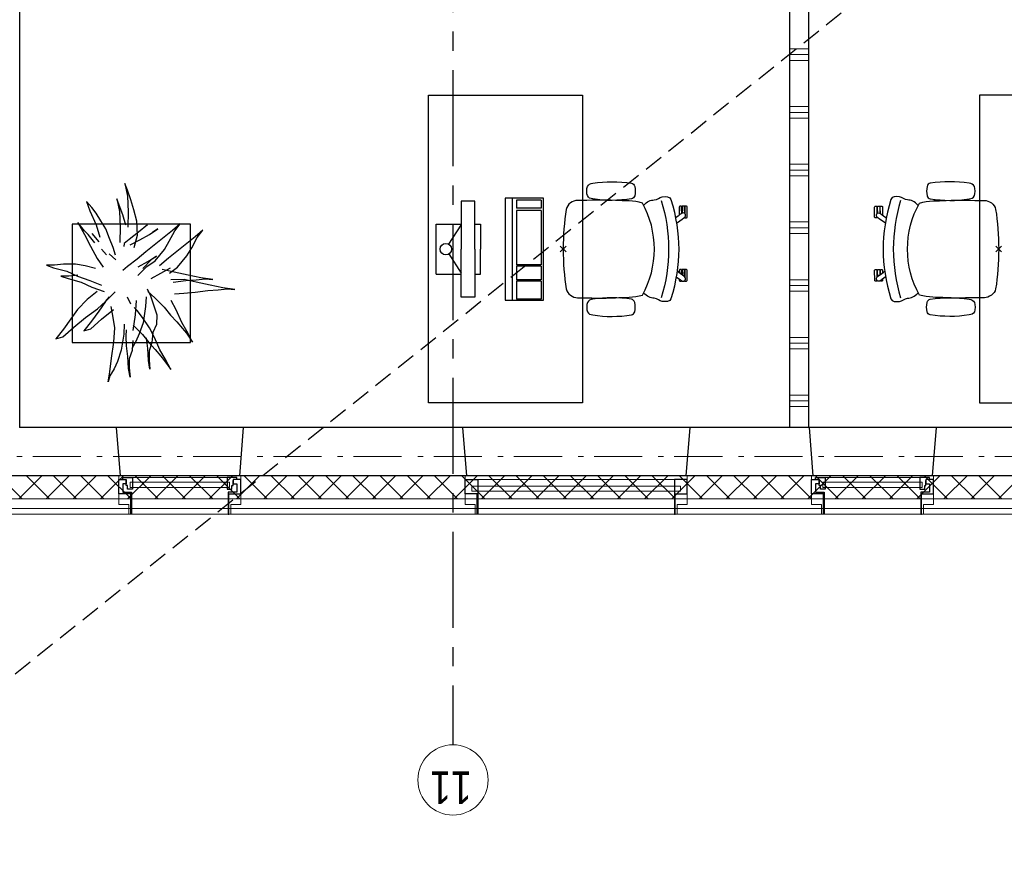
# Model space of a CAD drawing. Header units: millimetres. Extents: x -88840 to 85996, y -16279 to 104709.
# Tile 91 of 184: x 10589 to 15705, y 77567 to 81906. Entities that reach past the tile are written whole.
import ezdxf

# ---------------------------------------------------------------- set-up
doc = ezdxf.new("R2010")
doc.units = ezdxf.units.MM
doc.header["$LTSCALE"] = 400
doc.header["$PDMODE"] = 3
doc.header["$PDSIZE"] = 15
for name, pattern in [('CENTER', [2, 1.25, -0.25, 0.25, -0.25]), ('HIDDEN', [0.375, 0.25, -0.125]), ('STYLE_06', [1.041641, 0.625, -0.208282, 0.069427, -0.138931])]:
    doc.linetypes.add(name, pattern=pattern)
for name, color, linetype in [('-gd', 2, 'Continuous'), ('-ve', 2, 'HIDDEN'), ('inr', 4, 'Continuous'), ('plant', 114, 'Continuous'), ('plat', 5, 'Continuous'), ('sona-s008_ip0', 7, 'Continuous'), ('stramien', 1, 'CENTER'), ('symbol', 1, 'Continuous'), ('timmerwerk-ge', 150, 'Continuous')]:
    doc.layers.add(name, color=color, linetype=linetype)
for name, color, linetype, lineweight in [('Binnenkozijnen', 140, 'Continuous', 15), ('Buitenkozijnen', 140, 'Continuous', 15), ('Interieur-scheidingswand-horizontaal', 5, 'Continuous', 25), ('mat-beton (ihwg)', 5, 'Continuous', 25), ('mat-isolatie', 140, 'Continuous', 15), ('mat-multiplex-hor', 140, 'Continuous', 15), ('None', 7, 'Continuous', 9)]:
    doc.layers.add(name, color=color, linetype=linetype, lineweight=lineweight)
doc.styles.add('Arial Narrow', font='ARIALN.TTF', dxfattribs={"height": 222.25})

# ---------------------------------------------------------------- blocks, each defined once
blk = doc.blocks.new('*X339')
at = {"layer": 'None', "lineweight": 5}
for p, q in [((37321.1, 32088.5), (37441.1, 32208.5)), ((37321.1, 31947.1), (37441.1, 32067.1)), ((37321.1, 31805.7), (37441.1, 31925.7)), ((37321.1, 31664.2), (37441.1, 31784.2)), ((37321.1, 31522.8), (37441.1, 31642.8)), ((37321.1, 31381.4), (37441.1, 31501.4)), ((37321.1, 31240), (37441.1, 31360)), ((37321.1, 31098.6), (37441.1, 31218.6)), ((37321.1, 30957.1), (37441.1, 31077.1)), ((37321.1, 30815.7), (37441.1, 30935.7)), ((37321.1, 30674.3), (37441.1, 30794.3)), ((37321.1, 30532.9), (37441.1, 30652.9)), ((37321.1, 30391.5), (37441.1, 30511.5)), ((37321.1, 30250), (37441.1, 30370)), ((37321.1, 30108.6), (37441.1, 30228.6)), ((37321.1, 29967.2), (37441.1, 30087.2)), ((37321.1, 29825.8), (37441.1, 29945.8)), ((37321.1, 29684.3), (37441.1, 29804.3)), ((37321.1, 29542.9), (37441.1, 29662.9)), ((37321.1, 29401.5), (37441.1, 29521.5)), ((37321.1, 29260.1), (37441.1, 29380.1)), ((37321.1, 29118.7), (37441.1, 29238.7)), ((37321.1, 28977.2), (37441.1, 29097.2)), ((37321.1, 28835.8), (37441.1, 28955.8)), ((37321.1, 28694.4), (37441.1, 28814.4)), ((37321.1, 28553), (37441.1, 28673)), ((37321.1, 28411.6), (37441.1, 28531.6)), ((37321.1, 28270.1), (37441.1, 28390.1)), ((37321.1, 28128.7), (37441.1, 28248.7)), ((37321.1, 27987.3), (37441.1, 28107.3)), ((37321.1, 27845.9), (37441.1, 27965.9)), ((37321.1, 27704.4), (37441.1, 27824.4)), ((37321.1, 27563), (37441.1, 27683)), ((37321.1, 27421.6), (37441.1, 27541.6)), ((37321.1, 27280.2), (37441.1, 27400.2)), ((37321.1, 27138.8), (37441.1, 27258.8)), ((37321.1, 26997.3), (37441.1, 27117.3))]:
    blk.add_line(p, q, dxfattribs=at)
at = {"layer": 'None', "lineweight": 13}
for p, q in [((37321.1, 32106.2), (37441.1, 31986.2)), ((37321.1, 31964.8), (37441.1, 31844.8)), ((37321.1, 31823.4), (37441.1, 31703.4)), ((37321.1, 31682), (37441.1, 31562)), ((37321.1, 31540.6), (37441.1, 31420.6)), ((37321.1, 31399.2), (37441.1, 31279.2)), ((37321.1, 31257.8), (37441.1, 31137.8)), ((37321.1, 31116.4), (37441.1, 30996.4)), ((37321.1, 30975), (37441.1, 30855)), ((37321.1, 30833.6), (37441.1, 30713.6)), ((37321.1, 30692.2), (37441.1, 30572.2)), ((37321.1, 30550.8), (37441.1, 30430.8)), ((37321.1, 30409.4), (37441.1, 30289.4)), ((37321.1, 30268), (37441.1, 30148)), ((37321.1, 30126.6), (37441.1, 30006.6)), ((37321.1, 29985.2), (37441.1, 29865.2)), ((37321.1, 29843.8), (37441.1, 29723.8)), ((37321.1, 29702.4), (37441.1, 29582.4)), ((37321.1, 29561), (37441.1, 29441)), ((37321.1, 29419.6), (37441.1, 29299.6)), ((37321.1, 29278.2), (37441.1, 29158.2)), ((37321.1, 29136.8), (37441.1, 29016.8)), ((37321.1, 28995.4), (37441.1, 28875.4)), ((37321.1, 28854), (37441.1, 28734)), ((37321.1, 28712.6), (37441.1, 28592.6)), ((37321.1, 28571.2), (37441.1, 28451.2)), ((37321.1, 28429.8), (37441.1, 28309.8)), ((37321.1, 28288.4), (37441.1, 28168.4)), ((37321.1, 28147), (37441.1, 28027)), ((37321.1, 28005.6), (37441.1, 27885.6)), ((37321.1, 27864.2), (37441.1, 27744.2)), ((37321.1, 27722.8), (37441.1, 27602.8)), ((37321.1, 27581.4), (37441.1, 27461.4)), ((37321.1, 27440), (37441.1, 27320)), ((37321.1, 27298.6), (37441.1, 27178.6)), ((37321.1, 27157.2), (37441.1, 27037.2)), ((37321.1, 27015.8), (37441.1, 26895.8))]:
    blk.add_line(p, q, dxfattribs=at)
blk = doc.blocks.new('0600 pui gemeentehuis')
at = {"layer": 'Buitenkozijnen', "color": 92, "linetype": 'Continuous', "lineweight": 25}
for p, q in [((50.3, 0), (70.3, -250)), ((710.3, 0), (690.3, -250))]:
    blk.add_line(p, q, dxfattribs=at)
at = {"layer": 'Buitenkozijnen', "color": 43, "linetype": 'Continuous', "lineweight": 9}
blk.add_lwpolyline([(697.8, -400), (645.3, -400), (645.3, -450), (115.3, -450), (115.3, -400), (62.8, -400), (62.8, -250), (70.3, -250), (50.3, 0), (710.3, 0), (690.3, -250), (697.8, -250)], close=True, dxfattribs=at)
at = {"layer": 'None', "color": 8, "linetype": 'Continuous', "lineweight": 5}
blk.add_line((134.5, -260), (626, -260), dxfattribs=at)
at = {"layer": 'None', "color": 92, "linetype": 'Continuous', "lineweight": 25}
for points in [[(63.5, -270), (102.5, -270), (102.5, -291.7), (83.5, -291.7), (83.5, -335), (129.3, -335), (129.3, -450), (125.3, -450), (125.3, -344), (63.5, -344), (63.5, -325), (63.5, -325)], [(697, -270), (658, -270), (658, -291.7), (677, -291.7), (677, -335), (631.3, -335), (631.3, -450), (635.3, -450), (635.3, -344), (697, -344), (697, -325), (697, -325)]]:
    blk.add_lwpolyline(points, close=True, dxfattribs=at)
for points in [[(84.5, -270), (84.5, -260), (134.5, -260), (134.5, -320), (109.4, -320), (109.4, -301.9), (102.5, -301.9), (102.5, -274.7)], [(676, -270), (676, -260), (626, -260), (626, -320), (651.2, -320), (651.2, -301.9), (658, -301.9), (658, -274.7)]]:
    blk.add_lwpolyline(points, dxfattribs=at)
at = {"layer": 'None', "color": 140, "linetype": 'Continuous', "lineweight": 15}
blk.add_lwpolyline([(122.8, -284.2), (637.8, -284.2), (637.8, -310.6), (122.8, -310.6)], close=True, dxfattribs=at)
blk = doc.blocks.new('1200 pui gemeentehuis')
at = {"layer": 'Buitenkozijnen', "color": 92, "linetype": 'Continuous', "lineweight": 25}
for p, q in [((50, 0), (70, -250)), ((1230, 0), (1210, -250))]:
    blk.add_line(p, q, dxfattribs=at)
at = {"layer": 'Buitenkozijnen', "color": 43, "linetype": 'Continuous', "lineweight": 9}
blk.add_lwpolyline([(1165, -400), (1165, -450), (115, -450), (115, -400), (63, -400), (63, -250), (70, -250), (50, 0), (1230, 0), (1210, -250), (1217, -250), (1217, -400)], close=True, dxfattribs=at)
at = {"layer": 'None', "color": 8, "linetype": 'Continuous', "lineweight": 5}
blk.add_line((129, -270), (1150.5, -270), dxfattribs=at)
at = {"layer": 'None', "color": 92, "linetype": 'Continuous', "lineweight": 25}
for points in [[(63, -270), (129, -270), (129, -450), (125, -450), (125, -344), (63, -344), (63, -325)], [(1217, -270), (1151, -270), (1151, -450), (1155, -450), (1155, -344), (1217, -344), (1217, -325)]]:
    blk.add_lwpolyline(points, close=True, dxfattribs=at)
at = {"layer": 'None', "color": 140, "linetype": 'Continuous', "lineweight": 15}
blk.add_lwpolyline([(97.5, -304.8), (1183, -304.8), (1183, -331.2), (97.5, -331.2)], close=True, dxfattribs=at)
blk = doc.blocks.new('*X1322')
at = {"layer": 'None', "lineweight": 9}
for p, q in [((37800, 28000), (37800, 28100)), ((37830, 28000), (37830, 28100)), ((37860, 28000), (37860, 28100)), ((38100, 28000), (38100, 28100)), ((38130, 28000), (38130, 28100)), ((38160, 28000), (38160, 28100)), ((38400, 28000), (38400, 28100)), ((38430, 28000), (38430, 28100)), ((38460, 28000), (38460, 28100)), ((38700, 28000), (38700, 28100)), ((38730, 28000), (38730, 28100)), ((38760, 28000), (38760, 28100)), ((39000, 28000), (39000, 28100)), ((39030, 28000), (39030, 28100)), ((39060, 28000), (39060, 28100)), ((39300, 28000), (39300, 28100)), ((39330, 28000), (39330, 28100)), ((39360, 28000), (39360, 28100)), ((39600, 28000), (39600, 28100)), ((39630, 28000), (39630, 28100)), ((39660, 28000), (39660, 28100)), ((39900, 28000), (39900, 28100)), ((39930, 28000), (39930, 28100)), ((39960, 28000), (39960, 28100)), ((40200, 28000), (40200, 28100)), ((40230, 28000), (40230, 28100)), ((40260, 28000), (40260, 28100)), ((40500, 28000), (40500, 28100)), ((40530, 28000), (40530, 28100)), ((40560, 28000), (40560, 28100)), ((40800, 28000), (40800, 28100)), ((40830, 28000), (40830, 28100)), ((40860, 28000), (40860, 28100))]:
    blk.add_line(p, q, dxfattribs=at)
blk = doc.blocks.new('SONA-S008_B2')
at = {"layer": '-gd'}
blk.add_open_spline([(-253, -509.5), (-87.8, -560.2), (87.8, -560.2), (253, -509.5)], degree=3, dxfattribs=at)
for points in [[(-206.6, -15.8), (-79.4, 5.3), (79.6, 5.3), (206.6, -15.8)], [(-253, -73.9), (-253.4, -51.6), (-233.1, -20.2), (-206.6, -15.8)], [(206.6, -15.8), (233.1, -20.2), (253.4, -51.6), (253, -73.9)], [(-253, -272.1), (-257.1, -206.8), (-252.1, -139.2), (-253, -73.9)], [(253, -73.9), (252.1, -139.2), (257.1, -206.8), (253, -272.1)], [(-325.3, -126.1), (-337, -131.7), (-340.4, -140.8), (-342.5, -153.6)], [(-277.9, -126.1), (-287.8, -121.3), (-315.3, -121.3), (-325.3, -126.1)], [(-260.7, -153.6), (-262.7, -140.8), (-266.2, -131.7), (-277.9, -126.1)], [(260.6, -153.6), (262.7, -140.8), (266.2, -131.7), (277.9, -126.1)], [(277.9, -126.1), (287.8, -121.3), (315.3, -121.3), (325.3, -126.1)], [(325.3, -126.1), (337, -131.7), (340.4, -140.8), (342.5, -153.6)], [(-342.5, -153.6), (-353.5, -221.1), (-351.5, -287.6), (-342.5, -355.4)], [(-260.7, -355.4), (-251.6, -287.6), (-249.7, -221.1), (-260.7, -153.6)], [(260.6, -355.4), (251.6, -287.6), (249.7, -221.1), (260.6, -153.6)], [(342.5, -153.6), (353.4, -221.1), (351.5, -287.6), (342.5, -355.4)], [(-255.2, -303.9), (-254.1, -304.3), (-252.9, -304.7), (-251.7, -305.1)], [(-238.9, -411.5), (-253, -365.7), (-250.2, -318.7), (-253, -272.1)], [(253, -272.1), (250.2, -318.7), (253, -365.7), (238.9, -411.5)], [(251.9, -297.7), (252.9, -297.4), (253.8, -297.1), (254.7, -296.8)], [(-342.5, -355.4), (-341.5, -363), (-333.6, -369.9), (-326.1, -371.8)], [(-277, -371.8), (-269.5, -369.9), (-261.7, -363), (-260.7, -355.4)], [(-250.7, -332.5), (-253.1, -331.7), (-255.4, -330.9), (-257.6, -330.2)], [(256.9, -323.2), (255, -323.8), (253.1, -324.4), (251, -325.1)], [(277, -371.8), (269.5, -369.9), (261.7, -363), (260.6, -355.4)], [(342.5, -355.4), (341.5, -363), (333.6, -369.9), (326.1, -371.8)], [(-326.1, -371.8), (-310.3, -375.7), (-292.8, -375.7), (-277, -371.8)], [(326.1, -371.8), (310.3, -375.7), (292.8, -375.7), (277, -371.8)], [(-227.3, -418.1), (-247.1, -436.6), (-255.7, -455.2), (-255.5, -473.7)], [(238.9, -411.5), (95.4, -494.5), (-95.5, -494.5), (-238.9, -411.5)], [(255.5, -473.7), (255.7, -455.2), (247.1, -436.6), (227.3, -418.1)], [(-255.5, -473.7), (-255.4, -489), (-270.3, -500.1), (-272.1, -515.2)], [(272.1, -515.2), (270.3, -500.1), (255.4, -489), (255.5, -473.7)], [(-272.1, -515.2), (-274.4, -533.8), (-273.7, -555.7), (-258.6, -560.1)], [(-258.6, -560.1), (-77.4, -613.6), (78.8, -613.6), (258.6, -560.1)], [(258.6, -560.1), (273.7, -555.6), (274.4, -533.8), (272.1, -515.2)], [(-222.4, -606.9), (-222.4, -604.9), (-220.7, -603.3), (-218.7, -603.3)], [(-222.4, -615.1), (-222.4, -615.1), (-222.4, -606.9), (-222.4, -606.9)], [(-218.7, -603.3), (-218.7, -603.3), (-192, -603.3), (-176.8, -603.3)], [(-185.5, -615.4), (-185.5, -615.4), (-176.5, -602.9), (-162.6, -583.8)], [(-134.5, -588.9), (-152.4, -613.6), (-164.7, -630.5), (-164.7, -630.5)], [(106.4, -606.6), (106.4, -604.6), (108, -603), (110, -603)], [(106.4, -614.8), (106.4, -614.8), (106.4, -606.6), (106.4, -606.6)], [(110, -603), (110, -603), (115.6, -603), (123.1, -603)], [(143.1, -630.4), (143.1, -630.4), (131.8, -614.9), (115.2, -592)], [(143.7, -587.5), (156, -604.4), (163.9, -615.2), (163.9, -615.2)], [(154.9, -602.9), (159.4, -602.9), (162.3, -602.9), (162.3, -602.9)], [(162.3, -602.9), (164.4, -602.9), (166, -604.6), (166, -606.6)], [(166, -606.6), (166, -606.6), (166, -614.8), (166, -614.8)], [(-222.5, -641.1), (-222.5, -641.1), (-222.4, -632.9), (-222.4, -632.9)], [(-218.8, -644.8), (-220.8, -644.8), (-222.5, -643.1), (-222.5, -641.1)], [(-218.8, -615.1), (-218.8, -615.1), (-222.4, -615.1), (-222.4, -615.1)], [(-222.4, -629.9), (-222.4, -629.9), (-222.4, -618.1), (-222.4, -618.1)], [(-222.4, -618.1), (-222.4, -618.1), (-198.5, -618.1), (-198.5, -618.1)], [(-198.6, -630), (-198.6, -630), (-222.4, -629.9), (-222.4, -629.9)], [(-222.4, -632.9), (-222.4, -632.9), (-218.8, -632.9), (-218.8, -632.9)], [(-198.5, -615.1), (-198.5, -615.1), (-218.8, -615.1), (-218.8, -615.1)], [(-218.8, -632.9), (-218.8, -632.9), (-198.6, -633), (-198.6, -633)], [(-166.5, -644.9), (-166.5, -644.9), (-218.8, -644.8), (-218.8, -644.8)], [(-198.6, -633), (-198.6, -633), (-198.6, -630), (-198.6, -630)], [(-198.6, -630), (-198.6, -630), (-186.7, -630), (-186.7, -630)], [(-198.6, -633), (-198.6, -633), (-186.7, -633), (-186.7, -633)], [(-198.5, -618.1), (-198.5, -618.1), (-198.5, -615.1), (-198.5, -615.1)], [(-198.5, -615.1), (-198.5, -615.1), (-186.7, -615.2), (-186.7, -615.2)], [(-198.5, -618.1), (-198.5, -618.1), (-189.1, -618.2), (-187.1, -618.2)], [(-182.7, -633.4), (-188.4, -629.2), (-189.7, -621.1), (-185.5, -615.4)], [(-185.4, -615.2), (-186.2, -615.2), (-186.7, -615.2), (-186.7, -615.2)], [(-186.7, -615.2), (-186.7, -615.2), (-186.7, -616.4), (-186.7, -617.3)], [(-185.9, -630), (-186.4, -630), (-186.7, -630), (-186.7, -630)], [(-186.7, -630), (-186.7, -630), (-186.7, -633), (-186.7, -633)], [(-186.7, -633), (-186.7, -633), (-185.3, -633), (-183.1, -633)], [(-164.7, -630.5), (-168.8, -636.2), (-176.9, -637.5), (-182.7, -633.4)], [(-182.7, -633.4), (-182.7, -633.4), (-182.7, -633.4), (-182.7, -633.4)], [(-167.1, -633), (-166.7, -633), (-166.5, -633), (-166.5, -633)], [(-166.5, -633), (-166.5, -633), (-162.9, -633.1), (-162.9, -633.1)], [(-162.9, -641.3), (-162.9, -643.3), (-164.5, -644.9), (-166.5, -644.9)], [(-162.8, -630.1), (-162.8, -630.1), (-163.4, -630.1), (-164.4, -630)], [(-162.9, -633.1), (-162.9, -633.1), (-162.9, -641.3), (-162.9, -641.3)], [(-162.8, -628), (-162.8, -629.2), (-162.8, -630.1), (-162.8, -630.1)], [(110.1, -614.8), (110.1, -614.8), (106.4, -614.8), (106.4, -614.8)], [(106.4, -629.7), (106.4, -629.7), (106.4, -617.8), (106.4, -617.8)], [(106.4, -617.8), (106.4, -617.8), (130.3, -617.8), (130.3, -617.8)], [(130.3, -629.6), (130.3, -629.6), (106.4, -629.7), (106.4, -629.7)], [(106.4, -640.9), (106.4, -640.9), (106.4, -632.7), (106.4, -632.7)], [(106.4, -632.7), (106.4, -632.7), (110.1, -632.7), (110.1, -632.7)], [(110.1, -644.5), (108.1, -644.5), (106.5, -642.9), (106.4, -640.9)], [(130.3, -614.8), (130.3, -614.8), (110.1, -614.8), (110.1, -614.8)], [(110.1, -632.7), (110.1, -632.7), (130.3, -632.6), (130.3, -632.6)], [(162.4, -644.4), (162.4, -644.4), (110.1, -644.5), (110.1, -644.5)], [(130.3, -617.8), (130.3, -617.8), (130.3, -614.8), (130.3, -614.8)], [(130.3, -614.8), (130.3, -614.8), (130.9, -614.8), (131.7, -614.8)], [(130.3, -617.8), (130.3, -617.8), (131.9, -617.8), (133.9, -617.8)], [(130.3, -632.6), (130.3, -632.6), (130.3, -629.6), (130.3, -629.6)], [(130.3, -629.6), (130.3, -629.6), (142.1, -629.6), (142.1, -629.6)], [(130.3, -632.6), (130.3, -632.6), (142.2, -632.6), (142.2, -632.6)], [(142.5, -629.6), (142.3, -629.6), (142.1, -629.6), (142.1, -629.6)], [(142.1, -629.6), (142.1, -629.6), (142.2, -632.6), (142.2, -632.6)], [(142.2, -632.6), (142.2, -632.6), (143.3, -632.6), (145.1, -632.6)], [(161.1, -633.2), (155.3, -637.4), (147.2, -636.1), (143.1, -630.4)], [(163.9, -615.2), (168.1, -621), (166.8, -629.1), (161.1, -633.2)], [(161.1, -633.2), (161.1, -633.2), (161.1, -633.2), (161.1, -633.2)], [(161.8, -632.6), (162.2, -632.6), (162.4, -632.6), (162.4, -632.6)], [(162.4, -632.6), (162.4, -632.6), (166, -632.6), (166, -632.6)], [(166, -640.8), (166, -642.8), (164.4, -644.4), (162.4, -644.4)], [(166, -614.8), (166, -614.8), (164.6, -614.8), (163.5, -614.8)], [(166, -629.6), (166, -629.6), (165.4, -629.6), (164.4, -629.6)], [(165.3, -617.8), (165.8, -617.8), (166, -617.8), (166, -617.8)], [(166, -617.8), (166, -617.8), (166, -618.6), (166, -619.9)], [(166, -625.7), (166, -627.8), (166, -629.6), (166, -629.6)], [(166, -632.6), (166, -632.6), (166, -640.8), (166, -640.8)]]:
    blk.add_open_spline(points, degree=3)
at = {"layer": 'sona-s008_ip0'}
blk.add_point((0, 0), dxfattribs=at)
blk = doc.blocks.new('SYMB-CMP4_B2')
for p, q in [((-130, 558.1), (130, 558.1)), ((-130, 558.1), (-130, 428.1)), ((130, 558.1), (130, 428.1)), ((-25.3, 491.9), (-125, 428.1)), ((25.3, 491.9), (125, 428.1)), ((-250, 358.1), (-250, 428.1)), ((-250, 428.1), (0, 428.1)), ((250, 428.1), (0, 428.1)), ((250, 358.1), (250, 428.1)), ((0, 358.1), (-250, 358.1)), ((-130, 358.1), (-130, 328.1)), ((-130, 328.1), (0, 328.1)), ((0, 358.1), (250, 358.1)), ((130, 328.1), (0, 328.1)), ((130, 358.1), (130, 328.1)), ((265, 200), (-265, 200)), ((-265, 200), (-265, 0)), ((265, 162.9), (-265, 162.9)), ((265, 0), (265, 200)), ((-166.8, 141.5), (-259.7, 141.5)), ((-259.7, 12.9), (-259.7, 141.5)), ((-166.8, 12.9), (-166.8, 141.5)), ((-88, 141.5), (-159.1, 141.5)), ((-159.1, 12.9), (-159.1, 141.5)), ((-88, 12.9), (-88, 141.5)), ((200.4, 141.5), (-81.5, 141.5)), ((-81.5, 12.9), (-81.5, 141.5)), ((200.4, 12.9), (200.4, 141.5)), ((254.7, 141.5), (212.3, 141.5)), ((212.3, 12.9), (212.3, 141.5)), ((254.7, 12.9), (254.7, 141.5)), ((-265, 0), (265, 0)), ((-166.8, 12.9), (-259.7, 12.9)), ((-88, 12.9), (-159.1, 12.9)), ((200.4, 12.9), (-81.5, 12.9)), ((254.7, 12.9), (212.3, 12.9))]:
    blk.add_line(p, q)
blk.add_circle((0, 508.1), 30)
blk = doc.blocks.new('boom nieuw 01')
at = {"layer": 'plant', "extrusion": (0, -4.44089e-16, -1)}
for p, q in [((-224.7, 788.7), (-238, 749.2)), ((-224.7, 788.7), (-238, 749.2)), ((-224.7, 744.5), (-224.7, 788.7)), ((-224.7, 744.5), (-224.7, 788.7)), ((-573.8, 694.3), (-627.3, 736.9)), ((-627.3, 736.9), (-616.4, 698.2)), ((-573.8, 694.3), (-627.3, 736.9)), ((-627.3, 736.9), (-616.4, 698.2)), ((-284.5, 709.5), (-297.8, 669.9)), ((-284.5, 665.3), (-284.5, 709.5)), ((-238, 749.2), (-256.6, 677.1)), ((-238, 749.2), (-256.6, 677.1)), ((-219.3, 695.7), (-224.7, 744.5)), ((-219.3, 695.7), (-224.7, 744.5)), ((-616.4, 698.2), (-563.7, 639.2)), ((-616.4, 698.2), (-563.7, 639.2)), ((-518.7, 654), (-573.8, 694.3)), ((-518.7, 654), (-573.8, 694.3)), ((-466.7, 617.5), (-518.7, 654)), ((-466.7, 617.5), (-518.7, 654)), ((-297.8, 669.9), (-316.4, 597.8)), ((-256.6, 677.1), (-284.5, 618.9)), ((-256.6, 677.1), (-284.5, 618.9)), ((-279.1, 616.4), (-284.5, 665.3)), ((-218.5, 629.8), (-219.3, 695.7)), ((-218.5, 629.8), (-219.3, 695.7)), ((-563.7, 639.2), (-510.2, 574.1)), ((-563.7, 639.2), (-510.2, 574.1)), ((-412.5, 564.8), (-466.7, 617.5)), ((-412.5, 564.8), (-466.7, 617.5)), ((-316.4, 597.8), (-344.3, 539.7)), ((-284.5, 618.9), (-308.5, 551.4)), ((-284.5, 618.9), (-308.5, 551.4)), ((-227.1, 576.3), (-218.5, 629.8)), ((-227.1, 576.3), (-218.5, 629.8)), ((9.4, 616.6), (-55, 579.3)), ((9.4, 616.6), (-55, 579.3)), ((-35.5, 579.3), (9.4, 616.6)), ((-35.5, 579.3), (9.4, 616.6)), ((-530.6, 541.3), (-584.1, 583.9)), ((-584.1, 583.9), (-573.3, 545.2)), ((-530.6, 541.3), (-584.1, 583.9)), ((-584.1, 583.9), (-573.3, 545.2)), ((-573.3, 545.2), (-520.5, 486.2)), ((-573.3, 545.2), (-520.5, 486.2)), ((-475.6, 501), (-530.6, 541.3)), ((-475.6, 501), (-530.6, 541.3)), ((-510.2, 574.1), (-462.9, 509.7)), ((-510.2, 574.1), (-462.9, 509.7)), ((-369, 511.3), (-412.5, 564.8)), ((-369, 511.3), (-412.5, 564.8)), ((-344.3, 539.7), (-368.3, 472.2)), ((-308.5, 551.4), (-333.3, 487.8)), ((-308.5, 551.4), (-333.3, 487.8)), ((-242.6, 518.9), (-227.1, 576.3)), ((-242.6, 518.9), (-227.1, 576.3)), ((-119.3, 547.6), (-186.8, 511.1)), ((-55, 579.3), (-119.3, 547.6)), ((-55, 579.3), (-119.3, 547.6)), ((-101.5, 523.5), (-55, 560)), ((-101.5, 523.5), (-55, 560)), ((-55, 560), (-35.5, 579.3)), ((-55, 560), (-35.5, 579.3)), ((73, 551.4), (-3.8, 516.5)), ((73, 551.4), (-3.8, 516.5)), ((125.7, 568.5), (73, 551.4)), ((125.7, 568.5), (73, 551.4)), ((91.6, 539), (125.7, 568.5)), ((91.6, 539), (125.7, 568.5)), ((-520.5, 486.2), (-467, 421.1)), ((-520.5, 486.2), (-467, 421.1)), ((-423.6, 464.5), (-475.6, 501)), ((-423.6, 464.5), (-475.6, 501)), ((-462.9, 509.7), (-423.3, 465.5)), ((-462.9, 509.7), (-423.3, 465.5)), ((-186.8, 511.1), (-234.1, 478.6)), ((-186.8, 511.1), (-234.1, 478.6)), ((-167.4, 459.9), (-135.6, 487.8)), ((-167.4, 459.9), (-135.6, 487.8)), ((-95.3, 500.1), (-50.4, 537.3)), ((-3.8, 516.5), (-69.7, 496.4)), ((-3.8, 516.5), (-69.7, 496.4)), ((-25.5, 463.8), (19.5, 490.2)), ((-25.5, 463.8), (19.5, 490.2)), ((19.5, 490.2), (61.4, 516.5)), ((19.5, 490.2), (61.4, 516.5)), ((61.4, 516.5), (91.6, 539)), ((61.4, 516.5), (91.6, 539)), ((-830.8, 440.5), (-863.4, 450.5)), ((-863.4, 450.5), (-807.5, 440.5)), ((-830.8, 440.5), (-863.4, 450.5)), ((-863.4, 450.5), (-807.5, 440.5)), ((-792.8, 417.2), (-830.8, 440.5)), ((-792.8, 417.2), (-830.8, 440.5)), ((-807.5, 440.5), (-733.1, 431.9)), ((-807.5, 440.5), (-733.1, 431.9)), ((-733.1, 431.9), (-646.2, 418.7)), ((-733.1, 431.9), (-646.2, 418.7)), ((-509.8, 422.6), (-450.9, 434.3)), ((-509.8, 422.6), (-450.9, 434.3)), ((-369.3, 411.8), (-423.6, 464.5)), ((-369.3, 411.8), (-423.6, 464.5)), ((-423.3, 465.5), (-397, 443.8)), ((-423.3, 465.5), (-397, 443.8)), ((-195.4, 408.6), (-161.3, 444.2)), ((-127.8, 423.5), (-78.2, 442.9)), ((-127.8, 423.5), (-78.2, 442.9)), ((-78.2, 442.9), (-25.5, 463.8)), ((-78.2, 442.9), (-25.5, 463.8)), ((-750.9, 400.1), (-792.8, 417.2)), ((-750.9, 400.1), (-792.8, 417.2)), ((-690.5, 378.4), (-750.9, 400.1)), ((-690.5, 378.4), (-750.9, 400.1)), ((-601.3, 365.2), (-690.5, 378.4)), ((-601.3, 365.2), (-690.5, 378.4)), ((-646.2, 418.7), (-567.1, 414.8)), ((-646.2, 418.7), (-567.1, 414.8)), ((-567.1, 414.8), (-509.8, 422.6)), ((-567.1, 414.8), (-509.8, 422.6)), ((-169.7, 409.6), (-127.8, 423.5)), ((-169.7, 409.6), (-127.8, 423.5)), ((-14.8, 384.6), (-100.1, 386.9)), ((-14.8, 384.6), (-100.1, 386.9)), ((70.5, 387.7), (-14.8, 384.6)), ((70.5, 387.7), (-14.8, 384.6)), ((51.1, 370.7), (103.9, 389.3)), ((51.1, 370.7), (103.9, 389.3)), ((140.3, 402.5), (70.5, 387.7)), ((140.3, 402.5), (70.5, 387.7)), ((103.9, 389.3), (140.3, 402.5)), ((103.9, 389.3), (140.3, 402.5)), ((-838.2, 330.7), (-790.1, 339.3)), ((-838.2, 330.7), (-790.1, 339.3)), ((-787.1, 335.4), (-838.2, 330.7)), ((-787.1, 335.4), (-838.2, 330.7)), ((-790.1, 339.3), (-724.3, 343.1)), ((-790.1, 339.3), (-724.3, 343.1)), ((-737.4, 334.6), (-787.1, 335.4)), ((-737.4, 334.6), (-787.1, 335.4)), ((-690.9, 319.8), (-737.4, 334.6)), ((-724.3, 343.1), (-665.3, 349.3)), ((-724.3, 343.1), (-665.3, 349.3)), ((-665.3, 349.3), (-612.6, 352.4)), ((-665.3, 349.3), (-612.6, 352.4)), ((-612.6, 352.4), (-577.7, 349.3)), ((-612.6, 352.4), (-577.7, 349.3)), ((-547, 362.1), (-601.3, 365.2)), ((-547, 362.1), (-601.3, 365.2)), ((-397.8, 347), (-435.8, 328.4)), ((-397.8, 347), (-435.8, 328.4)), ((-231.2, 344.3), (-253.6, 370.7)), ((-231.2, 344.3), (-253.6, 370.7)), ((-191.6, 292.4), (-231.2, 344.3)), ((-191.6, 292.4), (-231.2, 344.3)), ((-105.3, 362.3), (-122.3, 363.9)), ((-105.3, 362.3), (-122.3, 363.9)), ((-113, 330.5), (-85.1, 277)), ((-113, 330.5), (-85.1, 277)), ((-82.8, 335.9), (-105.3, 362.3)), ((-82.8, 335.9), (-105.3, 362.3)), ((-43.2, 284), (-82.8, 335.9)), ((-43.2, 284), (-82.8, 335.9)), ((69, 340.7), (-16.3, 343)), ((69, 340.7), (-16.3, 343)), ((-4.7, 353.6), (51.1, 370.7)), ((-4.7, 353.6), (51.1, 370.7)), ((154.3, 343.8), (69, 340.7)), ((154.3, 343.8), (69, 340.7)), ((79.1, 309.7), (134.9, 326.8)), ((79.1, 309.7), (134.9, 326.8)), ((134.9, 326.8), (187.6, 345.4)), ((134.9, 326.8), (187.6, 345.4)), ((224.1, 358.6), (154.3, 343.8)), ((224.1, 358.6), (154.3, 343.8)), ((187.6, 345.4), (224.1, 358.6)), ((187.6, 345.4), (224.1, 358.6)), ((-635.8, 315.2), (-690.9, 319.8)), ((-635.8, 315.2), (-690.9, 319.8)), ((-642.4, 298.2), (-680.4, 321.5)), ((-642.4, 298.2), (-680.4, 321.5)), ((-600.5, 281.1), (-642.4, 298.2)), ((-600.5, 281.1), (-642.4, 298.2)), ((-552.9, 314.1), (-604.1, 262.9)), ((-552.9, 314.1), (-604.1, 262.9)), ((-540, 259.4), (-600.5, 281.1)), ((-540, 259.4), (-600.5, 281.1)), ((-582.7, 312.9), (-495.8, 299.8)), ((-582.7, 312.9), (-495.8, 299.8)), ((-511.1, 262.9), (-472.3, 291.6)), ((-511.1, 262.9), (-472.3, 291.6)), ((-495.8, 299.8), (-416.7, 295.8)), ((-495.8, 299.8), (-416.7, 295.8)), ((-472.3, 291.6), (-455.2, 308.6)), ((-472.3, 291.6), (-455.2, 308.6)), ((-280.7, 287.7), (-231.9, 238.1)), ((-280.7, 287.7), (-231.9, 238.1)), ((-233.5, 285.4), (-204, 232.6)), ((-233.5, 285.4), (-204, 232.6)), ((-151.3, 243.5), (-191.6, 292.4)), ((-151.3, 243.5), (-191.6, 292.4)), ((-127.2, 307.4), (-59, 290.3)), ((-127.2, 307.4), (-59, 290.3)), ((-85.1, 277), (-55.6, 224.2)), ((-85.1, 277), (-55.6, 224.2)), ((-59, 290.3), (16.3, 294.2)), ((-59, 290.3), (16.3, 294.2)), ((-2.9, 235.1), (-43.2, 284)), ((-2.9, 235.1), (-43.2, 284)), ((16.3, 294.2), (79.1, 309.7)), ((16.3, 294.2), (79.1, 309.7)), ((-794.4, 221.4), (-746.3, 230)), ((-794.4, 221.4), (-746.3, 230)), ((-743.2, 226.1), (-794.4, 221.4)), ((-743.2, 226.1), (-794.4, 221.4)), ((-746.3, 230), (-680.4, 233.8)), ((-746.3, 230), (-680.4, 233.8)), ((-693.6, 225.3), (-743.2, 226.1)), ((-693.6, 225.3), (-743.2, 226.1)), ((-647, 210.5), (-693.6, 225.3)), ((-647, 210.5), (-693.6, 225.3)), ((-647.5, 228), (-685.5, 193.1)), ((-647.5, 228), (-685.5, 193.1)), ((-680.4, 233.8), (-621.4, 240)), ((-680.4, 233.8), (-621.4, 240)), ((-604.1, 262.9), (-647.5, 228)), ((-604.1, 262.9), (-647.5, 228)), ((-619.6, 196.2), (-567.7, 224.9)), ((-619.6, 196.2), (-567.7, 224.9)), ((-567.7, 224.9), (-511.1, 262.9)), ((-567.7, 224.9), (-511.1, 262.9)), ((-450.8, 246.2), (-540, 259.4)), ((-450.8, 246.2), (-540, 259.4)), ((-391.9, 219.1), (-495.8, 183.4)), ((-391.9, 219.1), (-495.8, 183.4)), ((-396.6, 243.1), (-450.8, 246.2)), ((-396.6, 243.1), (-450.8, 246.2)), ((-369.1, 232.3), (-402.5, 195.1)), ((-369.1, 232.3), (-402.5, 195.1)), ((-353.9, 237.7), (-391.9, 219.1)), ((-353.9, 237.7), (-391.9, 219.1)), ((-193.9, 215.6), (-242, 259.8)), ((-193.9, 215.6), (-242, 259.8)), ((-231.9, 238.1), (-199.3, 193.9)), ((-231.9, 238.1), (-199.3, 193.9)), ((-204, 232.6), (-173.8, 186.1)), ((-204, 232.6), (-173.8, 186.1)), ((-33.4, 98.5), (-151.3, 243.5)), ((-33.4, 98.5), (-151.3, 243.5)), ((-55.6, 224.2), (-25.4, 177.7)), ((-55.6, 224.2), (-25.4, 177.7)), ((-722, 162.8), (-747.6, 141.1)), ((-722, 162.8), (-747.6, 141.1)), ((-736.7, 138.8), (-687.8, 166.7)), ((-736.7, 138.8), (-687.8, 166.7)), ((-685.5, 193.1), (-722, 162.8)), ((-685.5, 193.1), (-722, 162.8)), ((-687.8, 166.7), (-619.6, 196.2)), ((-687.8, 166.7), (-619.6, 196.2)), ((-592, 205.9), (-647, 210.5)), ((-592, 205.9), (-647, 210.5)), ((-548.5, 185.8), (-592, 205.9)), ((-548.5, 185.8), (-592, 205.9)), ((-495.8, 183.4), (-548.5, 185.8)), ((-495.8, 183.4), (-548.5, 185.8)), ((-402.5, 195.1), (-453.7, 143.9)), ((-402.5, 195.1), (-453.7, 143.9)), ((-296.5, 215.1), (-268.6, 161.6)), ((-296.5, 215.1), (-268.6, 161.6)), ((-186.4, 119.7), (-226.7, 168.6)), ((-186.4, 119.7), (-226.7, 168.6)), ((-199.3, 193.9), (-138.1, 142.7)), ((-199.3, 193.9), (-138.1, 142.7)), ((-173.8, 186.1), (-193.9, 215.6)), ((-173.8, 186.1), (-193.9, 215.6)), ((-25.4, 177.7), (-45.6, 207.2)), ((-25.4, 177.7), (-45.6, 207.2)), ((-747.6, 141.1), (-796.4, 107)), ((-747.6, 141.1), (-796.4, 107)), ((-796.4, 107), (-736.7, 138.8)), ((-796.4, 107), (-736.7, 138.8)), ((-497.1, 109), (-535.1, 74.1)), ((-497.1, 109), (-535.1, 74.1)), ((-453.7, 143.9), (-497.1, 109)), ((-453.7, 143.9), (-497.1, 109)), ((-268.6, 161.6), (-239.1, 108.8)), ((-268.6, 161.6), (-239.1, 108.8)), ((-267.1, 114.3), (-234.5, 70.1)), ((-267.1, 114.3), (-234.5, 70.1)), ((-262.5, 88.8), (-247.8, 154.7)), ((-262.5, 88.8), (-247.8, 154.7)), ((-68.6, -25.3), (-186.4, 119.7)), ((-68.6, -25.3), (-186.4, 119.7)), ((-138.1, 142.7), (-93.1, 115.6)), ((-138.1, 142.7), (-93.1, 115.6)), ((-93.1, 115.6), (-36.5, 86.1)), ((-93.1, 115.6), (-36.5, 86.1)), ((-535.1, 74.1), (-571.6, 43.9)), ((-535.1, 74.1), (-571.6, 43.9)), ((-537.4, 47.8), (-469.2, 77.2)), ((-537.4, 47.8), (-469.2, 77.2)), ((-469.2, 77.2), (-417.3, 105.9)), ((-469.2, 77.2), (-417.3, 105.9)), ((-380.3, 87.1), (-378, 36.8)), ((-380.3, 87.1), (-378, 36.8)), ((-316.9, 95), (-308.3, 24.4)), ((-316.9, 95), (-308.3, 24.4)), ((-302.7, 34.4), (-303.5, 106.5)), ((-302.7, 34.4), (-303.5, 106.5)), ((-278.1, 12), (-262.5, 88.8)), ((-278.1, 12), (-262.5, 88.8)), ((-234.5, 70.1), (-173.3, 18.9)), ((-234.5, 70.1), (-173.3, 18.9)), ((-36.5, 86.1), (2.3, 55.9)), ((-36.5, 86.1), (2.3, 55.9)), ((2.3, 55.9), (-33.4, 98.5)), ((2.3, 55.9), (-33.4, 98.5)), ((-597.1, 22.1), (-646, -12)), ((-597.1, 22.1), (-646, -12)), ((-646, -12), (-586.3, 19.8)), ((-646, -12), (-586.3, 19.8)), ((-571.6, 43.9), (-597.1, 22.1)), ((-571.6, 43.9), (-597.1, 22.1)), ((-586.3, 19.8), (-537.4, 47.8)), ((-586.3, 19.8), (-537.4, 47.8)), ((-378, 36.8), (-371.8, -25.3)), ((-378, 36.8), (-371.8, -25.3)), ((-317.5, -31.5), (-302.7, 34.4)), ((-317.5, -31.5), (-302.7, 34.4)), ((-308.3, 24.4), (-303.6, -32.2)), ((-308.3, 24.4), (-303.6, -32.2)), ((-292.8, -57.8), (-278.1, 12)), ((-292.8, -57.8), (-278.1, 12)), ((-173.3, 18.9), (-128.3, -8.2)), ((-173.3, 18.9), (-128.3, -8.2)), ((-371.8, -25.3), (-363.2, -95.9)), ((-371.8, -25.3), (-363.2, -95.9)), ((-333, -108.3), (-317.5, -31.5)), ((-333, -108.3), (-317.5, -31.5)), ((-303.6, -32.2), (-299, -81)), ((-303.6, -32.2), (-299, -81)), ((-128.3, -8.2), (-71.7, -37.7)), ((-128.3, -8.2), (-71.7, -37.7)), ((-71.7, -37.7), (-32.9, -67.9)), ((-71.7, -37.7), (-32.9, -67.9)), ((-32.9, -67.9), (-68.6, -25.3)), ((-32.9, -67.9), (-68.6, -25.3)), ((-363.2, -95.9), (-358.6, -152.4)), ((-363.2, -95.9), (-358.6, -152.4)), ((-302.9, -123.7), (-292.8, -57.8)), ((-302.9, -123.7), (-292.8, -57.8)), ((-299, -81), (-302.9, -123.7)), ((-299, -81), (-302.9, -123.7)), ((-358.6, -152.4), (-353.9, -201.3)), ((-358.6, -152.4), (-353.9, -201.3)), ((-347.7, -178.1), (-333, -108.3)), ((-347.7, -178.1), (-333, -108.3)), ((-357.8, -243.9), (-347.7, -178.1)), ((-357.8, -243.9), (-347.7, -178.1)), ((-353.9, -201.3), (-357.8, -243.9)), ((-353.9, -201.3), (-357.8, -243.9))]:
    blk.add_line(p, q, dxfattribs=at)
at = {"layer": 'timmerwerk-ge', "linetype": 'Continuous', "extrusion": (0, -4.44089e-16, -1)}
for p, q in [((0, 647), (-647, 647)), ((-647, 647), (-647, 0)), ((0, 0), (0, 647)), ((-647, 0), (0, 0))]:
    blk.add_line(p, q, dxfattribs=at)

msp = doc.modelspace()

# ---------------------------------------------------------------- linework, layer by layer
at = {"layer": '-ve'}
msp.add_line((9393.71228, 77566.68136), (32496.68479, 96062.45916), dxfattribs=at)
at = {"linetype": 'Continuous', "lineweight": 0, "flags": 128}
msp.add_lwpolyline([(2040.2844, 79785.08738), (2040.2844, 93534.87074), (39797.36816, 93534.40254), (39797.36816, 84771.41024), (28990.2844, 84771.41024), (28990.2844, 79785.08738), (10587.31004, 79785.08738), (10587.31004, 84747.18284), (5590.2844, 84785.05402), (5590.2844, 79785.08738), (2040.2844, 79785.08738)], dxfattribs=at)
at = {"layer": 'inr'}
for points in [[(12712.92449, 79912.9708), (12712.92449, 81512.9708), (13512.92449, 81512.9708), (13512.92449, 79912.9708)], [(16376.07978, 79912.98041), (16376.07978, 81512.98041), (15576.07978, 81512.98041), (15576.07978, 79912.98041)]]:
    msp.add_lwpolyline(points, close=True, dxfattribs=at)
at = {"layer": 'Interieur-scheidingswand-horizontaal', "lineweight": 25}
msp.add_line((14690.2849, 79785.08737), (14590.2849, 79785.08738), dxfattribs=at)
at = {"layer": 'mat-beton (ihwg)', "lineweight": 25}
for p, q in [((10589.93754, 79785.07828), (10589.93754, 84785.26497)), ((36595.2844, 79785.08738), (10590.30131, 79785.08738)), ((36615.2844, 79535.08738), (1790.2844, 79535.08738))]:
    msp.add_line(p, q, dxfattribs=at)
at = {"layer": 'mat-isolatie', "lineweight": 15}
for p, q in [((34611.5224, 79535.08738), (1790.2844, 79535.08738)), ((34611.5224, 79415.08738), (1670.2844, 79415.08738))]:
    msp.add_line(p, q, dxfattribs=at)
at = {"layer": 'mat-multiplex-hor', "lineweight": 15}
for p, q in [((34393.2844, 79365.04689), (1620.2844, 79365.04689)), ((34393.2844, 79335.04689), (1590.2844, 79335.04689))]:
    msp.add_line(p, q, dxfattribs=at)
at = {"layer": 'None', "color": 43, "linetype": 'STYLE_06', "lineweight": 9}
msp.add_line((240.49724, 79635.04674), (41440.4444, 79635.04674), dxfattribs=at)
at = {"layer": 'None', "color": 43, "linetype": 'Continuous', "lineweight": 9}
msp.add_circle((12840.2844, 77953.37032), 182.60642, dxfattribs=at)
at = {"layer": 'plat'}
for p, q in [((14590.28389, 79785.09156), (14590.28439, 83040.05092)), ((14690.28389, 79785.09154), (14690.28439, 83040.05091))]:
    msp.add_line(p, q, dxfattribs=at)
at = {"layer": 'stramien'}
msp.add_line((12840.2844, 96843.94674), (12840.2844, 78135.97674), dxfattribs=at)

# ---------------------------------------------------------------- block references
at = {"layer": '-ve', "xscale": 0.9488793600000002, "yscale": 0.9488793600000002, "zscale": 0.9488793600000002, "rotation": 90}
msp.add_blockref('boom nieuw 01', (11475.7689, 80841.94931), dxfattribs=at)
at = {"layer": 'Binnenkozijnen', "color": 7}
for name, p in [('0600 pui gemeentehuis', (11040.2844, 79785.08738)), ('1200 pui gemeentehuis', (12840.2844, 79785.08738)), ('0600 pui gemeentehuis', (14640.2844, 79785.08738))]:
    msp.add_blockref(name, p, dxfattribs=at)
at = {"layer": 'inr', "xscale": -1, "rotation": 90}
msp.add_blockref('SONA-S008_B2', (13412.92449, 80712.9708), dxfattribs=at)
at = {"layer": 'inr', "rotation": 270}
msp.add_blockref('SONA-S008_B2', (15676.07978, 80712.98041), dxfattribs=at)
at = {"layer": 'mat-isolatie', "rotation": 90}
msp.add_blockref('*X339', (42690.2844, 42093.98738), dxfattribs=at)
at = {"layer": 'plat', "rotation": 90}
msp.add_blockref('*X1322', (42690.2834, 42093.99155), dxfattribs=at)
at = {"layer": 'symbol', "rotation": 90}
msp.add_blockref('SYMB-CMP4_B2', (13311.43579, 80712.9708), dxfattribs=at)

# ---------------------------------------------------------------- texts
at = {"layer": 'None', "color": 43, "insert": (12937.65107, 77828.48699), "char_height": 169.333333, "attachment_point": 1, "rotation": 180, "style": 'Arial Narrow'}
msp.add_mtext('11', dxfattribs=at)

doc.saveas('drawing.dxf')
